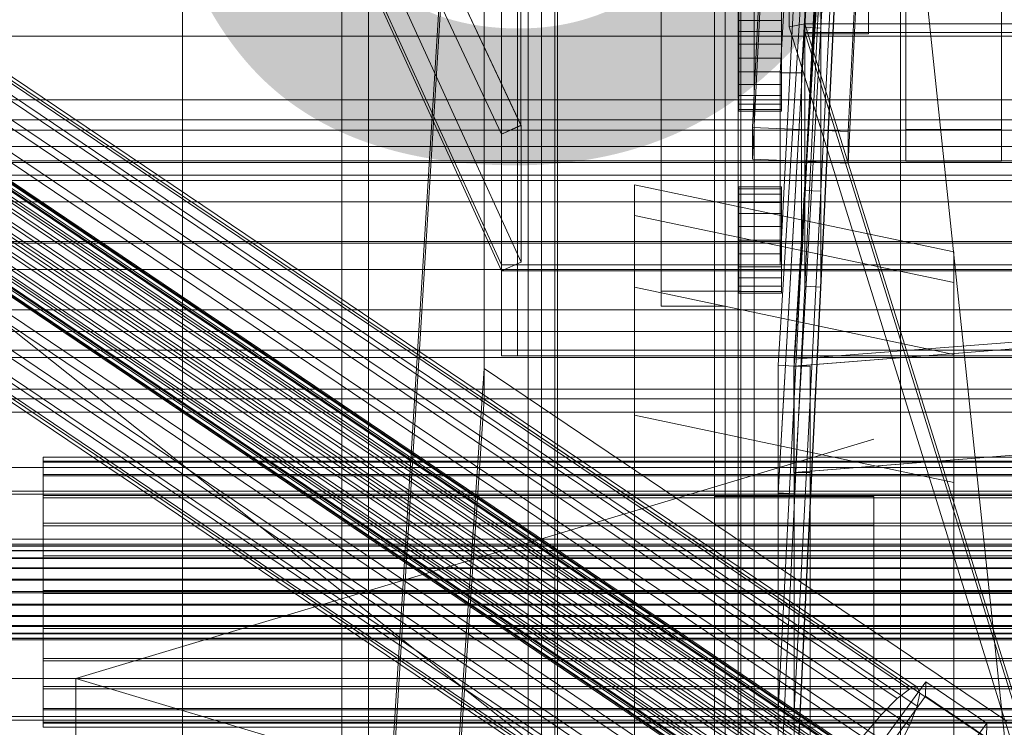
# Model space of a CAD drawing. Header units: millimetres. Extents: x -2233 to 61924, y -68080 to 6847.
# Tile 60 of 256: x -316 to -130, y -35309 to -35176. Entities that reach past the tile are written whole.
import ezdxf

# ---------------------------------------------------------------- set-up
doc = ezdxf.new("R2010")
doc.units = ezdxf.units.MM
for name, color, linetype, lineweight in [('COTAS_O', 1, 'Continuous', 0), ('COTAS_P', 1, 'Continuous', 0), ('frontal_bajante_movil', 7, 'Continuous', 0), ('frontal_briquetadora', 7, 'Continuous', 0), ('frontal_C01', 7, 'Continuous', 0), ('frontal_C02', 7, 'Continuous', 0), ('frontal_C03', 7, 'Continuous', 0), ('frontal_C05', 7, 'Continuous', 0), ('frontal_mix-C02', 7, 'Continuous', 0), ('frontal_secador', 7, 'Continuous', 0), ('frontal_tolva-C01', 7, 'Continuous', 0)]:
    doc.layers.add(name, color=color, linetype=linetype, lineweight=lineweight)
doc.dimstyles.new('R19_100', dxfattribs={"dimtxt": 250, "dimasz": 150, "dimexe": 150, "dimexo": 80, "dimgap": 100, "dimtad": 1, "dimtih": 1, "dimtoh": 1, "dimdsep": 46, "dimcen": 0.09, "dimadec": 0, "dimazin": 0, "dimtfac": 1, "dimtdec": 4, "dimtofl": 0, "dimtmove": 0, "dimatfit": 3, "dimfxl": 1, "dimtolj": 1, "dimtzin": 0, "dimarcsym": 0})

# ---------------------------------------------------------------- blocks, each defined once
blk = doc.blocks.new('DIM_R28_48')
at = {"layer": 'COTAS_P'}
for p, q in [((-1750, -34600), (-1600, -34555)), ((2600, -34600), (2450, -34555)), ((-1750, -35500), (-1750, -34600)), ((-1750, -34600), (2600, -34600)), ((-1750, -34600), (-1600, -34645)), ((2600, -34600), (2450, -34645)), ((2600, -35500), (2600, -34600))]:
    blk.add_line(p, q, dxfattribs=at)
blk.add_text('4350 P', height=250, dxfattribs=at).set_placement((425, -34500))
blk = doc.blocks.new('DIM_R28_50')
at = {"layer": 'COTAS_P'}
for p, q in [((1705.78, -34504.95), (1551.9, -34475.9)), ((-194.22, -34704.95), (1705.78, -34504.95)), ((1705.78, -34504.95), (1561.32, -34565.4)), ((1800, -35400), (1705.78, -34504.95)), ((-194.22, -34704.95), (-49.75, -34644.49)), ((-100, -35600), (-194.22, -34704.95)), ((-194.22, -34704.95), (-40.33, -34734))]:
    blk.add_line(p, q, dxfattribs=at)
blk.add_text('1910.5 P', height=250, rotation=6.009, dxfattribs=at).set_placement((745.32, -34505.49))
blk = doc.blocks.new('DIM_R28_54')
at = {"layer": 'COTAS_O'}
for p, q in [((-1850, -34900), (-1850, -35600)), ((-150, -34900), (-150, -35600)), ((-1850, -35600), (-1700, -35555)), ((-150, -35600), (-300, -35555)), ((-150, -35600), (-1850, -35600)), ((-1850, -35600), (-1700, -35645)), ((-150, -35600), (-300, -35645))]:
    blk.add_line(p, q, dxfattribs=at)
blk.add_text('1700 O', height=250, rotation=180, dxfattribs=at).set_placement((-1000, -35700))
blk = doc.blocks.new('DIM_R28_58')
at = {"layer": 'COTAS_O'}
for p, q in [((-1480, -35300), (-1330, -35255)), ((490, -35300), (340, -35255)), ((-1480, -36000), (-1480, -35300)), ((-1480, -35300), (490, -35300)), ((-1480, -35300), (-1330, -35345)), ((490, -35300), (340, -35345)), ((490, -36000), (490, -35300))]:
    blk.add_line(p, q, dxfattribs=at)
blk.add_text('1970 O', height=250, dxfattribs=at).set_placement((-495, -35200))
blk = doc.blocks.new('DIM_R28_60')
at = {"layer": 'COTAS_O'}
for p, q in [((-1400, -35300), (-1250, -35255)), ((1400, -35300), (1250, -35255)), ((-1400, -36000), (-1400, -35300)), ((-1400, -35300), (1400, -35300)), ((-1400, -35300), (-1250, -35345)), ((1400, -35300), (1250, -35345)), ((1400, -36000), (1400, -35300))]:
    blk.add_line(p, q, dxfattribs=at)
blk.add_text('2800 O', height=250, dxfattribs=at).set_placement((0, -35200))
blk = doc.blocks.new('DIM_R28_61')
at = {"layer": 'COTAS_P'}
for p, q in [((-305, -34680), (395, -34680)), ((395, -34680), (350, -34830)), ((395, -36000), (395, -34680)), ((395, -34680), (440, -34830)), ((395, -36000), (350, -35850)), ((395, -36000), (440, -35850)), ((-305, -36000), (395, -36000))]:
    blk.add_line(p, q, dxfattribs=at)
blk.add_text('1320 P', height=250, rotation=90, dxfattribs=at).set_placement((295, -35340))
blk = doc.blocks.new('DIM_R28_62')
at = {"layer": 'COTAS_P'}
for p, q in [((-305, -35300), (-155, -35255)), ((345, -35300), (195, -35255)), ((-305, -36000), (-305, -35300)), ((-305, -35300), (345, -35300)), ((-305, -35300), (-155, -35345)), ((345, -35300), (195, -35345)), ((345, -36000), (345, -35300))]:
    blk.add_line(p, q, dxfattribs=at)
blk.add_text('650 P', height=250, dxfattribs=at).set_placement((20, -35200))

msp = doc.modelspace()

# ---------------------------------------------------------------- linework, layer by layer
at = {"layer": 'frontal_bajante_movil'}
for p, q in [((-195, -35227.232), (-195, -34680)), ((-183, -34680), (-183, -35227.232)), ((-180, -35227.232), (-180, -34680)), ((-195, -34682.819), (-195, -35230.051)), ((-183, -35230.051), (-183, -34682.819)), ((-215, -35355.689), (-215, -34808.457)), ((-185, -34808.457), (-185, -35355.689)), ((-183, -35356.81), (-183, -34809.578)), ((-180, -34809.578), (-180, -35356.81)), ((-215, -34846.045), (-215, -35393.277)), ((-185, -35393.277), (-185, -34846.045)), ((-220, -35775), (-220, -34903.821)), ((-180, -35775), (-180, -34903.821)), ((-170.939, -34903.924), (-170.939, -35177.54)), ((-168, -35176.975), (-168, -34903.359)), ((-168, -34905.239), (-168, -35178.855)), ((-156, -35178.855), (-156, -34905.239)), ((-285, -35775), (-285, -35000)), ((-255, -35775), (-255, -35000)), ((-180, -35347.232), (-180, -35159.121)), ((-183, -35352.87), (-183, -35164.759)), ((-180, -35164.759), (-180, -35352.87)), ((-183, -35167.578), (-183, -35355.689)), ((-168, -35176.975), (-170.939, -35177.54)), ((-168, -35176.036), (-168, -35178.855)), ((-80, -35460), (-168, -35176.975)), ((208, -35176.975), (-168, -35176.975)), ((-168, -35178.586), (-168, -35176.975)), ((-156, -35176.036), (-156, -35178.855)), ((-170.939, -35177.54), (-82.939, -35460.565)), ((-168, -35178.586), (208, -35178.586)), ((-80, -35461.611), (-168, -35178.586)), ((-168, -35178.855), (-156, -35178.855)), ((-183, -35227.232), (-195, -35227.232)), ((-195, -35227.232), (-195, -35230.051)), ((-183, -35227.232), (-183, -35356.81)), ((-183, -35227.232), (-180, -35227.232)), ((-183, -35227.232), (-183, -35230.051)), ((-180, -35356.81), (-180, -35227.232)), ((-195, -35230.051), (-183, -35230.051))]:
    msp.add_line(p, q, dxfattribs=at)
at = {"layer": 'frontal_briquetadora'}
msp.add_line((-674.804, -34950), (340, -35756.525), dxfattribs=at)
at = {"layer": 'frontal_C01'}
for p, q in [((-250, -33373.251), (-250, -35948.844)), ((-250, -35953.656), (-250, -33378.064)), ((-228.298, -34979.106), (-228.298, -35241.719)), ((-228.298, -35247.5), (-228.298, -34984.887)), ((-332.629, -35177.699), (-148.32, -35302.034)), ((-331.181, -35177.349), (-146.872, -35301.684)), ((-330.692, -35178.439), (-146.383, -35302.774)), ((-334.938, -35179.464), (-150.629, -35303.799)), ((-331.197, -35180.894), (-146.887, -35305.229)), ((-356.348, -35181.789), (-142.549, -35326.017)), ((-355.53, -35181.164), (-141.731, -35325.392)), ((-355.022, -35182.296), (-141.224, -35326.524)), ((-355.017, -35181.04), (-141.218, -35325.268)), ((-354.844, -35181.426), (-141.045, -35325.654)), ((-337.95, -35182.524), (-153.641, -35306.859)), ((-358.659, -35184.343), (-144.861, -35328.571)), ((-357.415, -35182.873), (-143.617, -35327.102)), ((-355.541, -35183.59), (-141.742, -35327.818)), ((-332.659, -35184.547), (-148.35, -35308.882)), ((-146.196, -35330.325), (-359.995, -35186.097)), ((-356.363, -35185.221), (-142.565, -35329.449)), ((-361.332, -35188.017), (-147.533, -35332.245)), ((-357.434, -35187.076), (-143.635, -35331.305)), ((-341.461, -35186.671), (-157.152, -35311.006)), ((-362.578, -35189.971), (-148.779, -35334.199)), ((-358.68, -35189.031), (-144.881, -35333.259)), ((-334.981, -35189.149), (-150.672, -35313.483)), ((-363.648, -35191.827), (-149.85, -35336.055)), ((-360.017, -35190.95), (-146.218, -35335.179)), ((-160.922, -35315.957), (-345.231, -35191.622)), ((-364.471, -35193.457), (-150.672, -35337.686)), ((-361.352, -35192.705), (-147.554, -35336.933)), ((-365.168, -35195.621), (-151.369, -35339.85)), ((-364.989, -35194.752), (-151.191, -35338.98)), ((-363.664, -35195.258), (-149.865, -35339.487)), ((-362.596, -35194.174), (-148.798, -35338.402)), ((-338.003, -35194.386), (-153.694, -35318.72)), ((-364.995, -35196.008), (-151.196, -35340.236)), ((-364.482, -35195.884), (-150.683, -35340.112)), ((-349.002, -35197.04), (-164.693, -35321.375)), ((-341.52, -35199.901), (-157.211, -35324.236)), ((-352.519, -35202.555), (-168.21, -35326.89)), ((430, -35205.382), (-430, -35205.382)), ((-345.291, -35205.319), (-160.982, -35329.653)), ((-355.541, -35207.792), (-171.232, -35332.127)), ((-200, -35308.257), (-200, -35207.198)), ((-200, -35207.198), (-140, -35219.826)), ((-200, -35212.975), (-200, -35207.198)), ((430, -35210.382), (-430, -35210.382)), ((-349.061, -35210.27), (-164.752, -35334.605)), ((-357.863, -35212.394), (-173.554, -35336.729)), ((-200, -35314.034), (-200, -35212.975)), ((-200, -35212.975), (-140, -35225.603)), ((-200, -35226.457), (-200, -35212.975)), ((-359.326, -35216.047), (-175.016, -35340.381)), ((-352.572, -35214.417), (-168.263, -35338.752)), ((-355.584, -35217.477), (-171.275, -35341.812)), ((-359.83, -35218.502), (-175.521, -35342.836)), ((-359.341, -35219.592), (-175.032, -35343.926)), ((-357.893, -35219.242), (-173.584, -35343.577)), ((-140, -35219.826), (-140, -35308.257)), ((-140, -35219.826), (-140, -35225.603)), ((-200, -35327.516), (-200, -35226.457)), ((-200, -35226.457), (-140, -35239.085)), ((-200, -35250.531), (-200, -35226.457)), ((-140, -35225.603), (-140, -35314.034)), ((-140, -35225.603), (-140, -35239.085)), ((-140, -35239.085), (-140, -35327.516)), ((-140, -35239.085), (-140, -35263.159)), ((-228.298, -35241.719), (-250, -35565.195)), ((-130, -35308.031), (-228.298, -35241.719)), ((-228.298, -35241.719), (-228.298, -35247.5)), ((-250, -35570.976), (-228.298, -35247.5)), ((-228.298, -35247.5), (-130, -35313.812)), ((-140, -35263.159), (-200, -35250.531)), ((-200, -35250.531), (-200, -35351.59)), ((-311.15, -35259.328), (-311.15, -35258.389)), ((-311.15, -35258.389), (-311.15, -35259.18)), ((-311.15, -35258.389), (311.15, -35258.389)), ((430, -35260.382), (-430, -35260.382)), ((-311.15, -35259.18), (-311.15, -35261.649)), ((-311.15, -35259.18), (311.15, -35259.18)), ((-311.15, -35261.933), (-311.15, -35259.328)), ((-311.15, -35259.328), (311.15, -35259.328)), ((-311.15, -35261.649), (-311.15, -35265.626)), ((-311.15, -35261.649), (311.15, -35261.649)), ((-311.15, -35266.029), (-311.15, -35261.933)), ((-311.15, -35261.933), (311.15, -35261.933)), ((-140, -35351.59), (-140, -35263.159)), ((430, -35265.382), (-430, -35265.382)), ((-311.15, -35265.626), (-311.15, -35270.841)), ((-311.15, -35265.626), (311.15, -35265.626)), ((-311.15, -35271.334), (-311.15, -35266.029)), ((-311.15, -35266.029), (311.15, -35266.029)), ((-185, -35271.198), (-185, -35265.806)), ((-185, -35265.806), (-155, -35265.806)), ((-185, -35666.702), (-185, -35265.806)), ((-155, -35265.806), (-155, -35271.198)), ((-155, -35265.806), (-155, -35666.702)), ((-311.15, -35270.841), (-311.15, -35276.939)), ((-311.15, -35270.841), (311.15, -35270.841)), ((-311.15, -35277.488), (-311.15, -35271.334)), ((-311.15, -35271.334), (311.15, -35271.334)), ((-155, -35271.198), (-185, -35271.198)), ((-185, -35271.198), (-185, -35672.095)), ((-155, -35672.095), (-155, -35271.198)), ((-440, -35274.788), (440, -35274.788)), ((-440, -35275.068), (440, -35275.068)), ((-440, -35275.12), (440, -35275.12)), ((-440, -35275.943), (440, -35275.943)), ((-440, -35276.044), (440, -35276.044)), ((-311.15, -35276.939), (-311.15, -35283.503)), ((311.15, -35276.939), (-311.15, -35276.939)), ((-440, -35277.352), (440, -35277.352)), ((-440, -35277.495), (440, -35277.495)), ((-311.15, -35284.071), (-311.15, -35277.488)), ((-311.15, -35277.488), (311.15, -35277.488)), ((-440, -35279.2), (440, -35279.2)), ((-440, -35279.374), (440, -35279.374)), ((440, -35281.36), (-440, -35281.36)), ((-440, -35281.555), (440, -35281.555)), ((-440, -35283.686), (440, -35283.686)), ((-440, -35283.888), (440, -35283.888)), ((-311.15, -35283.503), (-311.15, -35290.086)), ((-311.15, -35283.503), (311.15, -35283.503)), ((-311.15, -35290.635), (-311.15, -35284.071)), ((-311.15, -35284.071), (311.15, -35284.071)), ((-440, -35286.019), (440, -35286.019)), ((-440, -35286.213), (440, -35286.213)), ((-440, -35288.199), (440, -35288.199)), ((-440, -35288.374), (440, -35288.374)), ((-440, -35290.079), (440, -35290.079)), ((-311.15, -35290.086), (-311.15, -35296.24)), ((-311.15, -35290.086), (311.15, -35290.086)), ((-440, -35290.222), (440, -35290.222)), ((-440, -35291.53), (440, -35291.53)), ((-440, -35291.631), (440, -35291.631)), ((-311.15, -35296.732), (-311.15, -35290.635)), ((-311.15, -35290.635), (311.15, -35290.635)), ((-440, -35292.454), (440, -35292.454)), ((-440, -35292.506), (440, -35292.506)), ((-440, -35292.786), (440, -35292.786)), ((-311.15, -35296.24), (-311.15, -35301.545)), ((-311.15, -35296.24), (311.15, -35296.24)), ((-311.15, -35301.947), (-311.15, -35296.732)), ((-311.15, -35296.732), (311.15, -35296.732)), ((-172.809, -35338.517), (-145.277, -35300.663)), ((-145.289, -35303.359), (-145.277, -35300.663)), ((-145.277, -35300.663), (-133.809, -35308.399)), ((-311.15, -35301.545), (-311.15, -35305.64)), ((-311.15, -35301.545), (311.15, -35301.545)), ((-311.15, -35305.925), (-311.15, -35301.947)), ((-311.15, -35301.947), (311.15, -35301.947)), ((-150.629, -35303.799), (-148.32, -35302.034)), ((-148.32, -35302.034), (-146.872, -35301.684)), ((-146.383, -35302.774), (-146.887, -35305.229)), ((-146.872, -35301.684), (-146.383, -35302.774)), ((-145.289, -35303.359), (-172.821, -35341.213)), ((-153.641, -35306.859), (-150.629, -35303.799)), ((-133.821, -35311.095), (-145.289, -35303.359)), ((-311.15, -35305.64), (-311.15, -35308.246)), ((-311.15, -35305.64), (311.15, -35305.64)), ((-311.15, -35308.394), (-311.15, -35305.925)), ((-311.15, -35305.925), (311.15, -35305.925)), ((-146.887, -35305.229), (-148.35, -35308.882)), ((-450, -35307.834), (450, -35307.834)), ((-311.15, -35308.246), (-311.15, -35309.185)), ((-311.15, -35308.246), (311.15, -35308.246)), ((-311.15, -35309.185), (-311.15, -35308.394)), ((-311.15, -35308.394), (311.15, -35308.394)), ((-140, -35308.257), (-200, -35308.257)), ((-200, -35308.257), (-200, -35314.034)), ((-133.809, -35308.399), (-161.341, -35346.253)), ((-157.152, -35311.006), (-153.641, -35306.859)), ((-140, -35314.034), (-140, -35308.257)), ((-133.809, -35308.399), (-133.821, -35311.095)), ((-311.15, -35309.185), (311.15, -35309.185)), ((-148.35, -35308.882), (-150.672, -35313.483))]:
    msp.add_line(p, q, dxfattribs=at)
at = {"layer": 'frontal_C02'}
for p, q in [((-250, -32921.727), (-250, -35767.183)), ((-250, -35771.953), (-250, -32926.497)), ((-228.298, -35036.685), (-250, -35386.887)), ((-250, -35392.618), (-228.298, -35042.415)), ((-177.811, -35196.412), (-174.943, -35137.146)), ((-156.962, -35137.939), (-159.83, -35197.205)), ((-177.811, -35202.374), (-174.943, -35143.109)), ((-159.83, -35203.167), (-156.962, -35143.901)), ((-149, -35196.807), (-149, -35151.371)), ((-131, -35151.371), (-131, -35196.807)), ((-149, -35202.768), (-149, -35157.332)), ((-131, -35202.768), (-131, -35157.332)), ((-425, -35191.263), (425, -35191.263)), ((-159.83, -35197.205), (-177.811, -35196.412)), ((-177.811, -35196.412), (-177.811, -35202.374)), ((-159.83, -35203.167), (-159.83, -35197.205)), ((-131, -35196.807), (-149, -35196.807)), ((-149, -35196.807), (-149, -35202.768)), ((-131, -35202.768), (-131, -35196.807)), ((425, -35202.717), (-425, -35202.717)), ((-177.811, -35202.374), (-159.83, -35203.167)), ((-149, -35202.768), (-131, -35202.768)), ((425, -35206.404), (-425, -35206.404)), ((-425, -35217.858), (425, -35217.858)), ((-450, -35307.157), (450, -35307.157))]:
    msp.add_line(p, q, dxfattribs=at)
at = {"layer": 'frontal_C03'}
for p, q in [((1250, -35179.274), (-1250, -35179.274)), ((1250, -35196.913), (-1250, -35196.913)), ((1250, -35203.025), (-1250, -35203.025)), ((1250, -35218.172), (-1250, -35218.172)), ((1250, -35223.162), (-1250, -35223.162)), ((-1500, -35230.719), (1500, -35230.719)), ((1250, -35234.784), (-1250, -35234.784)), ((1500, -35239.702), (-1500, -35239.702)), ((1250, -35238.313), (-1250, -35238.313)), ((1250, -35245.619), (-1250, -35245.619)), ((1250, -35247.446), (-1250, -35247.446)), ((1250, -35249.938), (-1250, -35249.938)), ((1500, -35264.825), (-1500, -35264.825)), ((-1500, -35273.808), (1500, -35273.808))]:
    msp.add_line(p, q, dxfattribs=at)
at = {"layer": 'frontal_C05'}
for p, q in [((-217.5, -35992), (-217.5, -34800)), ((-214.5, -34800), (-214.5, -35992)), ((-180.5, -34800), (-180.5, -35992)), ((-177.5, -35992), (-177.5, -34800))]:
    msp.add_line(p, q, dxfattribs=at)
at = {"layer": 'frontal_mix-C02'}
for p, q in [((-170, -35240.004), (-150, -34913.701)), ((-150, -34913.937), (-170, -35329.168)), ((-150, -34915), (-170, -35241.303)), ((-170, -35330.23), (-150, -34915)), ((-161.4, -34991.482), (-172.6, -35186.164)), ((-168.6, -35186.164), (-157.4, -34991.482)), ((-172.6, -35222.232), (-161.4, -35001.655)), ((-157.4, -35001.655), (-168.6, -35222.232)), ((-167.995, -35177.563), (-157.995, -35002.406)), ((-155, -35002.578), (-165, -35177.735)), ((-157.997, -35012.663), (-167.997, -35208.273)), ((-165, -35208.415), (-155, -35012.805)), ((-167.997, -35226.281), (-157.997, -35018.666)), ((-155, -35018.808), (-165, -35226.423)), ((-167.995, -35159.55), (-172.995, -35241.126)), ((-170, -35241.303), (-165, -35159.727)), ((-167.995, -35177.558), (-167.995, -35159.55)), ((-167.995, -35159.555), (-167.995, -35177.563)), ((-165, -35177.735), (-165, -35159.727)), ((-180.4, -35176.301), (-180.4, -35174.712)), ((-172.4, -35176.301), (-172.4, -35174.712)), ((-180.4, -35178.372), (-180.4, -35176.301)), ((-180.4, -35176.301), (-172.4, -35176.301)), ((-172.4, -35178.372), (-172.4, -35176.301)), ((-180.4, -35180.784), (-180.4, -35178.372)), ((-180.4, -35178.372), (-172.4, -35178.372)), ((-167.996, -35177.587), (-172.996, -35265.165)), ((-172.995, -35265.136), (-167.995, -35177.558)), ((-172.4, -35180.784), (-172.4, -35178.372)), ((-170, -35265.314), (-165, -35177.735)), ((-167.996, -35208.267), (-167.996, -35177.587)), ((-165, -35177.735), (-167.996, -35177.587)), ((-167.995, -35177.558), (-165, -35177.735)), ((-165, -35177.735), (-167.995, -35177.563)), ((-165, -35177.735), (-165, -35208.415)), ((-180.4, -35180.784), (-180.4, -35183.372)), ((-180.4, -35180.784), (-172.4, -35180.784)), ((-172.4, -35183.372), (-172.4, -35180.784)), ((-180.4, -35183.372), (-180.4, -35185.96)), ((-172.4, -35183.372), (-180.4, -35183.372)), ((-172.4, -35183.372), (-172.4, -35185.96)), ((-180.4, -35185.96), (-180.4, -35188.372)), ((-180.4, -35185.96), (-172.4, -35185.96)), ((-172.6, -35186.164), (-172.6, -35222.232)), ((-168.6, -35186.164), (-172.6, -35186.164)), ((-172.4, -35185.96), (-172.4, -35188.372)), ((-168.6, -35222.232), (-168.6, -35186.164)), ((-180.4, -35188.372), (-180.4, -35190.443)), ((-180.4, -35188.372), (-172.4, -35188.372)), ((-172.4, -35188.372), (-172.4, -35190.443)), ((-180.4, -35190.443), (-180.4, -35192.032)), ((-180.4, -35190.443), (-172.4, -35190.443)), ((-172.4, -35190.443), (-172.4, -35192.032)), ((-180.4, -35192.032), (-180.4, -35193.031)), ((-180.4, -35192.032), (-172.4, -35192.032)), ((-180.4, -35193.031), (-180.4, -35193.372)), ((-180.4, -35193.031), (-172.4, -35193.031)), ((-180.4, -35193.372), (-172.4, -35193.372)), ((-172.4, -35192.032), (-172.4, -35193.031)), ((-172.4, -35193.031), (-172.4, -35193.372)), ((-180.4, -35207.95), (-180.4, -35207.609)), ((-180.4, -35207.609), (-172.4, -35207.609)), ((-180.4, -35208.949), (-180.4, -35207.95)), ((-180.4, -35207.95), (-172.4, -35207.95)), ((-167.997, -35208.28), (-172.997, -35306.085)), ((-172.996, -35306.072), (-167.996, -35208.267)), ((-172.4, -35207.95), (-172.4, -35207.609)), ((-172.4, -35208.949), (-172.4, -35207.95)), ((-170, -35306.22), (-165, -35208.415)), ((-167.997, -35208.273), (-167.997, -35226.281)), ((-165, -35208.415), (-167.997, -35208.273)), ((-167.997, -35226.288), (-167.997, -35208.28)), ((-165, -35208.415), (-167.997, -35208.28)), ((-165, -35226.423), (-165, -35208.415)), ((-180.4, -35210.538), (-180.4, -35208.949)), ((-180.4, -35208.949), (-172.4, -35208.949)), ((-172.4, -35210.538), (-172.4, -35208.949)), ((-180.4, -35212.609), (-180.4, -35210.538)), ((-180.4, -35210.538), (-172.4, -35210.538)), ((-172.4, -35212.609), (-172.4, -35210.538)), ((-180.4, -35215.021), (-180.4, -35212.609)), ((-180.4, -35212.609), (-172.4, -35212.609)), ((-172.4, -35215.021), (-172.4, -35212.609)), ((170, -35213.269), (-170, -35240.004)), ((-180.4, -35215.021), (-180.4, -35217.609)), ((-180.4, -35215.021), (-172.4, -35215.021)), ((-172.4, -35217.609), (-172.4, -35215.021)), ((-170.074, -35241.303), (169.926, -35214.568)), ((-170, -35241.303), (170, -35214.568)), ((-180.4, -35217.609), (-180.4, -35220.197)), ((-172.4, -35217.609), (-180.4, -35217.609)), ((-172.4, -35217.609), (-172.4, -35220.197)), ((-180.4, -35220.197), (-180.4, -35222.609)), ((-180.4, -35220.197), (-172.4, -35220.197)), ((-172.4, -35220.197), (-172.4, -35222.609)), ((-180.4, -35222.609), (-180.4, -35224.68)), ((-180.4, -35222.609), (-172.4, -35222.609)), ((-168.6, -35222.232), (-172.6, -35222.232)), ((-172.4, -35222.609), (-172.4, -35224.68)), ((-180.4, -35224.68), (-180.4, -35226.269)), ((-180.4, -35224.68), (-172.4, -35224.68)), ((-172.4, -35224.68), (-172.4, -35226.269)), ((-180.4, -35226.269), (-180.4, -35227.268)), ((-180.4, -35226.269), (-172.4, -35226.269)), ((-172.997, -35330.095), (-167.997, -35226.288)), ((-172.4, -35226.269), (-172.4, -35227.268)), ((-165, -35226.423), (-170, -35330.23)), ((-165, -35226.423), (-167.997, -35226.281)), ((-167.997, -35226.288), (-165, -35226.423)), ((-180.4, -35227.268), (-180.4, -35227.609)), ((-180.4, -35227.268), (-172.4, -35227.268)), ((-180.4, -35227.609), (-172.4, -35227.609)), ((-172.4, -35227.268), (-172.4, -35227.609)), ((169.926, -35234.568), (-170.074, -35261.303)), ((-170, -35261.303), (170, -35234.568)), ((-170, -35241.303), (-170, -35240.004)), ((-172.995, -35241.126), (-172.995, -35265.136)), ((-170, -35241.303), (-172.995, -35241.126)), ((-170.074, -35261.303), (-170.074, -35241.303)), ((-170.074, -35241.303), (-170, -35241.303)), ((-170, -35265.314), (-170, -35241.303)), ((-170, -35261.303), (-170, -35241.303)), ((-170, -35241.303), (-170, -35330.23)), ((-170, -35241.303), (-167, -35241.303)), ((-167, -35330.23), (-167, -35241.303)), ((-167, -35241.303), (-167, -35261.303)), ((-170, -35261.303), (-170.074, -35261.303)), ((-170, -35350.23), (-170, -35261.303)), ((-170, -35261.303), (-167, -35261.303)), ((-167, -35261.303), (-167, -35350.23)), ((-172.996, -35265.165), (-172.996, -35306.072)), ((-170, -35265.314), (-172.996, -35265.165)), ((-170, -35265.314), (-172.995, -35265.136)), ((-170, -35306.22), (-170, -35265.314)), ((-172.997, -35306.085), (-172.997, -35330.095)), ((-170, -35306.22), (-172.997, -35306.085)), ((-170, -35306.22), (-172.996, -35306.072)), ((-170, -35330.23), (-170, -35306.22))]:
    msp.add_line(p, q, dxfattribs=at)
at = {"layer": 'frontal_secador'}
for p, q in [((-1250, -35195), (1250, -35195)), ((-1250, -35200), (1250, -35200))]:
    msp.add_line(p, q, dxfattribs=at)
at = {"layer": 'frontal_tolva-C01'}
for p, q in [((-600, -34398.891), (-225, -35222.279)), ((-225, -35223.388), (-600, -34400)), ((-221.377, -35195.975), (-363.877, -34892.864)), ((-363.845, -34892.934), (-221.345, -35196.046)), ((-225, -35197.662), (-367.5, -34894.551)), ((-367.5, -34910.5), (-225, -35223.388)), ((-221.345, -35221.771), (-363.845, -34908.884)), ((-225, -35142.996), (-225, -35223.388)), ((-222, -35223.388), (-222, -35142.996)), ((-225, -35239.388), (-225, -35158.996)), ((-222, -35158.996), (-222, -35239.388)), ((-221.377, -35167.034), (-221.377, -35195.975)), ((-225, -35197.662), (-225, -35168.721)), ((-225, -35197.662), (-221.377, -35195.975)), ((-225, -35197.662), (-221.345, -35196.046)), ((-221.345, -35196.046), (-221.345, -35221.771)), ((-225, -35223.388), (-225, -35197.662)), ((-225, -35223.388), (-221.345, -35221.771)), ((-225, -35222.279), (225, -35222.279)), ((-225, -35223.388), (-225, -35222.279)), ((-225, -35223.388), (-225, -35239.388)), ((-222, -35223.388), (-225, -35223.388)), ((-225, -35223.388), (225, -35223.388)), ((-222, -35239.388), (-222, -35223.388)), ((-225, -35239.388), (-222, -35239.388)), ((225, -35239.388), (-225, -35239.388))]:
    msp.add_line(p, q, dxfattribs=at)

# ---------------------------------------------------------------- dimensions: what is measured, and where the dimension line sits
at = {"layer": 'COTAS_O'}
for p1, p2, picture, middle in [((-150, -34900), (-1850, -34900), 'DIM_R28_54', (-1000, -35600)), ((-1480, -36000), (490, -36000), 'DIM_R28_58', (-495, -35300)), ((-1400, -36000), (1400, -36000), 'DIM_R28_60', (0, -35300))]:
    dim = msp.add_aligned_dim(p1=p1, p2=p2, distance=700, text='<> O', dimstyle='R19_100', dxfattribs=at)
    dim.commit()
    dim.dimension.update_dxf_attribs({"geometry": picture, "text_midpoint": middle})
at = {"layer": 'COTAS_P'}
for p1, p2, distance, picture, middle in [((-100, -35600), (1800, -35400), 900, 'DIM_R28_50', (755.784, -34604.945)), ((-1750, -35500), (2600, -35500), 900, 'DIM_R28_48', (425, -34600)), ((-305, -36000), (-305, -34680), -700, 'DIM_R28_61', (395, -35340)), ((-305, -36000), (345, -36000), 700, 'DIM_R28_62', (20, -35300))]:
    dim = msp.add_aligned_dim(p1=p1, p2=p2, distance=distance, text='<> P', dimstyle='R19_100', dxfattribs=at)
    dim.commit()
    dim.dimension.update_dxf_attribs({"geometry": picture, "text_midpoint": middle})

doc.saveas('drawing.dxf')
